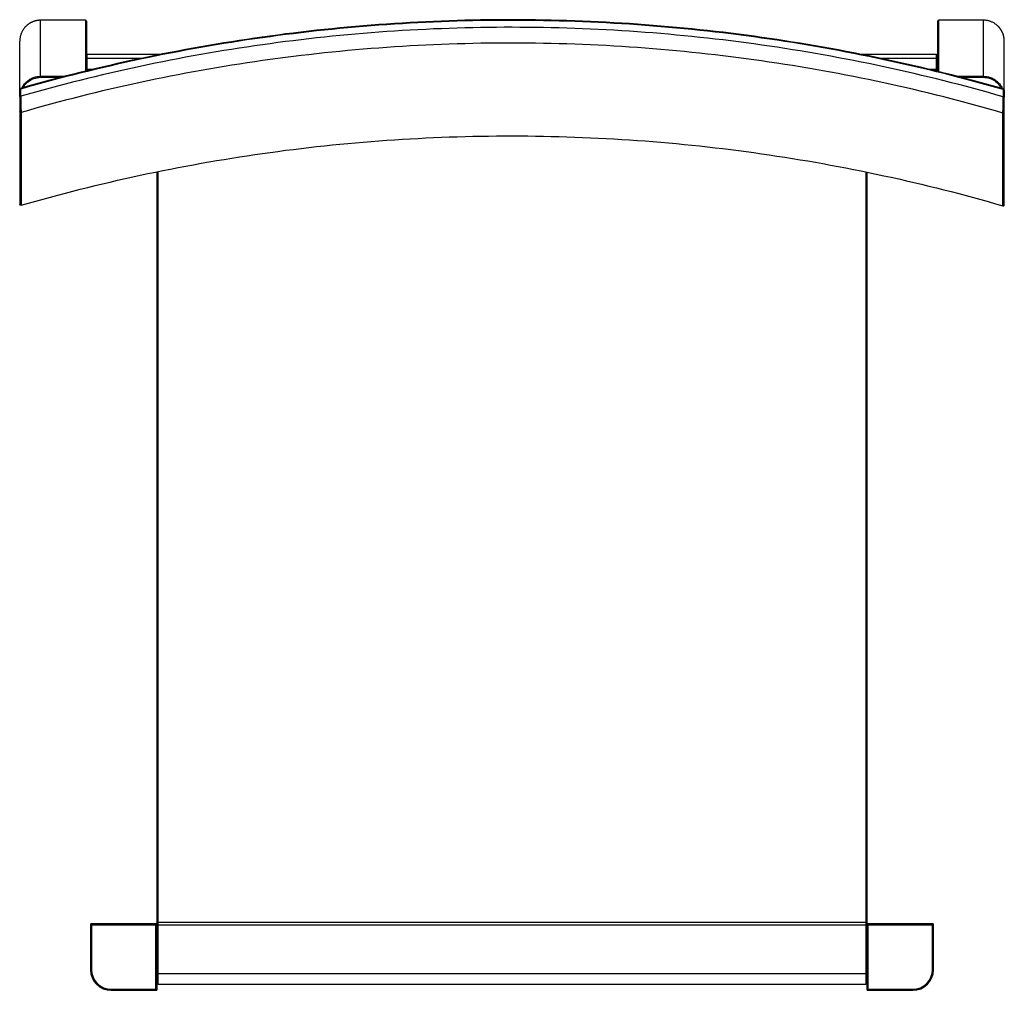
# Paper-space layout '_Front' of a CAD drawing. Header units: millimetres. Extents: x -236 to 236, y -233 to 233.
import ezdxf

# ---------------------------------------------------------------- set-up
doc = ezdxf.new("R2010")
doc.units = ezdxf.units.MM

psp = doc.layouts.new('_Front')

# ---------------------------------------------------------------- linework, layer by layer
at = {"color": 7, "linetype": 'Continuous', "lineweight": 25}
for p, q in [((-204.95, 232.79), (-226.45, 232.79)), ((-226.45, 205.38), (-226.45, 232.79)), ((-204.95, 232.79), (-226.45, 232.79)), ((-204.95, 232.79), (-204.95, 208.3)), ((-204.45, 232.29), (-204.45, 208.41)), ((204.49, 208.18), (204.49, 232.29)), ((226.49, 232.79), (204.99, 232.79)), ((226.49, 232.79), (204.99, 232.79)), ((204.99, 208.07), (204.99, 232.79)), ((226.49, 205.38), (226.49, 232.79)), ((-236.45, 199.78), (-236.45, 222.79)), ((236.49, 199.34), (236.49, 222.79)), ((-168.76, 216.28), (-204.03, 216.28)), ((-204.03, 208.51), (-204.03, 216.28)), ((-168.77, 216.28), (-204.03, 216.28)), ((-204.03, 214.53), (-177.78, 214.53)), ((203.99, 216.28), (167.83, 216.28)), ((203.99, 216.28), (167.84, 216.28)), ((176.79, 214.53), (203.99, 214.53)), ((203.99, 208.3), (203.99, 216.28)), ((204.49, 208.18), (204.49, 215.78)), ((-204.03, 209.36), (-200.34, 209.36)), ((199.4, 209.36), (203.99, 209.36)), ((-226.45, 205.88), (-214.37, 205.88)), ((-226.45, 205.38), (-216.24, 205.38)), ((213.5, 205.88), (226.49, 205.88)), ((215.36, 205.38), (226.49, 205.38)), ((-236.49, 196.13), (-236.49, 199.6)), ((-235.99, 196.28), (-235.99, 199.76)), ((235.99, 199.5), (235.99, 196.02)), ((236.49, 199.34), (236.49, 195.87)), ((-236.49, 188.95), (-236.49, 144.38)), ((-235.84, 188.5), (-235.84, 143.92)), ((235.84, 143.66), (235.84, 188.24)), ((236.49, 144.11), (236.49, 188.69)), ((-170.52, -200.97), (-170.52, 159.93)), ((-170.02, -230.07), (-170.02, 160.03)), ((169.98, 159.85), (169.98, -230.07)), ((170.48, 159.76), (170.48, -200.97)), ((-202.52, -201.57), (202.48, -201.57)), ((-202.52, -201.57), (-202.52, -223.07)), ((-202.02, -201.07), (-202.02, -223.07)), ((-171.02, -201.07), (-202.02, -201.07)), ((-171.02, -233.07), (-171.02, -201.07)), ((-170.52, -232.57), (-170.52, -201.57)), ((169.98, -200.57), (-170.02, -200.57)), ((170.48, -201.57), (170.48, -232.57)), ((170.98, -201.07), (170.98, -233.07)), ((201.98, -201.07), (170.98, -201.07)), ((201.98, -223.07), (201.98, -201.07)), ((202.48, -223.07), (202.48, -201.57)), ((-202.02, -223.07), (-202.52, -223.07)), ((-170.52, -225.07), (170.48, -225.07)), ((201.98, -223.07), (202.48, -223.07)), ((-170.02, -230.07), (169.98, -230.07)), ((-192.52, -232.57), (-192.52, -233.07)), ((-192.52, -232.57), (-170.52, -232.57)), ((-192.52, -233.07), (-171.02, -233.07)), ((170.48, -232.57), (192.48, -232.57)), ((170.98, -233.07), (192.48, -233.07)), ((192.48, -232.57), (192.48, -233.07))]:
    psp.add_line(p, q, dxfattribs=at)
at = {"color": 7, "linetype": 'Continuous', "lineweight": 25, "flags": 128}
for points in [[(-235.99, 196.28), (-236.09, 196.28), (-236.18, 196.27), (-236.27, 196.25), (-236.34, 196.24), (-236.4, 196.21), (-236.45, 196.19), (-236.48, 196.16), (-236.49, 196.13)], [(236.49, 195.87), (236.48, 195.9), (236.45, 195.92), (236.4, 195.95), (236.34, 195.97), (236.27, 195.99), (236.18, 196.01), (236.09, 196.02), (235.99, 196.02)]]:
    psp.add_lwpolyline(points, dxfattribs=at)
at = {"color": 7, "linetype": 'Continuous', "lineweight": 25}
for centre, radius, start, end in [((-204.95, 232.29), 0.5, 0, 90), ((-204.95, 232.29), 0.5, 0.0175, 90.0175), ((204.99, 232.29), 0.5, 90, 180), ((204.99, 232.29), 0.5, 89.9825, 179.9825), ((-204.03, 215.78), 0.5, 90, 149.0392), ((-204.03, 215.78), 0.5, 89.9924, 148.8149), ((-204.03, 214.03), 0.5, 89.9924, 148.8149), ((203.99, 215.78), 0.5, 360, 90), ((203.99, 215.78), 0.5, 0.0175, 90.0175), ((203.99, 214.03), 0.5, 0.0175, 90.0175), ((-204.08, 217.46), 8.1, 267.3535, 270.3852), ((204.11, 212.96), 3.6, 268.0109, 275.9867), ((235.99, 199.34), 0.5, 0, 73.9588), ((-202.02, -201.57), 0.5, 90, 180), ((-171.02, -201.57), 0.5, 0, 90), ((-170.14, -204.16), 3.6, 88.0109, 95.9867), ((-170.02, -200.58), 0.5, 180.0152, 259.2982), ((-170.02, -200.97), 0.5, 180.0022, 216.7836), ((-170.02, -201.57), 0.5, 100.7209, 180), ((170.11, -204.16), 3.6, 84.0133, 91.9891), ((169.98, -200.58), 0.5, 280.7017, 359.9848), ((169.98, -201.57), 0.5, 0, 79.279), ((169.98, -200.97), 0.5, 323.2482, 360), ((169.98, -200.97), 0.5, 323.2164, 359.9978), ((170.98, -201.57), 0.5, 90, 180), ((201.98, -201.57), 0.5, 0, 90), ((-192.52, -223.07), 10, 180, 270), ((-192.52, -223.07), 9.5, 180, 270), ((192.48, -223.07), 9.5, 270, 0), ((192.48, -223.07), 10, 270, 0), ((-170.02, -229.57), 0.5, 180, 270), ((169.98, -229.57), 0.5, 270, 360), ((-171.02, -232.57), 0.5, 270, 0), ((170.98, -232.57), 0.5, 180, 270)]:
    psp.add_arc(centre, radius, start, end, dxfattribs=at)
for points, knots in [([(-226.45, 232.79), (-226.56, 232.79), (-226.78, 232.79), (-227.1, 232.77), (-227.43, 232.75), (-227.76, 232.71), (-228.09, 232.66), (-228.42, 232.6), (-228.74, 232.53), (-229.07, 232.45), (-229.39, 232.35), (-229.72, 232.25), (-230.04, 232.13), (-230.35, 232), (-230.67, 231.86), (-230.98, 231.71), (-231.28, 231.55), (-231.58, 231.38), (-231.88, 231.19), (-232.17, 231), (-232.45, 230.79), (-232.73, 230.58), (-233, 230.35), (-233.27, 230.11), (-233.53, 229.85), (-233.81, 229.57), (-234.09, 229.25), (-234.37, 228.9), (-234.64, 228.54), (-234.9, 228.14), (-235.15, 227.73), (-235.39, 227.28), (-235.61, 226.81), (-235.81, 226.31), (-235.99, 225.79), (-236.15, 225.24), (-236.28, 224.66), (-236.37, 224.06), (-236.44, 223.43), (-236.44, 223.01), (-236.45, 222.79)], [0, 0, 0, 0, 0.020857, 0.041771, 0.062748, 0.083792, 0.104911, 0.126108, 0.147391, 0.168764, 0.190235, 0.211809, 0.233494, 0.255293, 0.277164, 0.29909, 0.321078, 0.343136, 0.365269, 0.387483, 0.409786, 0.432185, 0.454686, 0.477297, 0.500026, 0.526069, 0.553104, 0.581134, 0.610164, 0.640202, 0.671259, 0.703346, 0.736481, 0.770682, 0.805973, 0.842382, 0.879943, 0.918697, 0.958696, 1, 1, 1, 1]), ([(236.13, 199.8), (217.3, 205.21), (198.16, 210), (159.4, 218.28), (139.78, 221.76), (100.22, 227.36), (80.28, 229.48), (40.23, 232.31), (20.13, 233.03), (-20.09, 233.05), (-40.19, 232.36), (-80.24, 229.57), (-100.19, 227.47), (-139.75, 221.92), (-159.37, 218.45), (-198.14, 210.22), (-217.29, 205.45), (-236.13, 200.06)], [0, 0, 0, 0, 0.125, 0.125, 0.25, 0.25, 0.375, 0.375, 0.5, 0.5, 0.625, 0.625, 0.75, 0.75, 0.875, 0.875, 1, 1, 1, 1]), ([(235.99, 199.5), (217.16, 204.91), (198.03, 209.7), (159.3, 217.97), (139.69, 221.45), (100.16, 227.05), (80.23, 229.16), (40.21, 231.99), (20.11, 232.71), (-20.07, 232.73), (-40.17, 232.04), (-80.19, 229.25), (-100.12, 227.16), (-139.67, 221.6), (-159.28, 218.14), (-198.02, 209.91), (-217.16, 205.14), (-235.99, 199.76)], [0, 0, 0, 0, 0.125, 0.125, 0.25, 0.25, 0.375, 0.375, 0.5, 0.5, 0.625, 0.625, 0.75, 0.75, 0.875, 0.875, 1, 1, 1, 1]), ([(236.49, 222.79), (236.49, 222.89), (236.49, 223.09), (236.47, 223.38), (236.45, 223.67), (236.42, 223.95), (236.39, 224.23), (236.34, 224.5), (236.29, 224.77), (236.24, 225.03), (236.17, 225.29), (236.1, 225.54), (236.03, 225.79), (235.95, 226.03), (235.87, 226.27), (235.78, 226.5), (235.68, 226.72), (235.59, 226.94), (235.49, 227.16), (235.38, 227.37), (235.27, 227.57), (235.16, 227.77), (235.05, 227.96), (234.94, 228.15), (234.82, 228.33), (234.7, 228.5), (234.58, 228.68), (234.45, 228.84), (234.33, 229), (234.2, 229.16), (234.08, 229.31), (233.95, 229.45), (233.82, 229.59), (233.69, 229.73), (233.45, 229.98), (233.07, 230.33), (232.54, 230.76), (232, 231.15), (231.43, 231.5), (230.84, 231.81), (230.24, 232.07), (229.63, 232.3), (229, 232.48), (228.38, 232.62), (227.75, 232.72), (227.12, 232.78), (226.7, 232.79), (226.49, 232.79)], [0, 0, 0, 0, 0.018943, 0.037609, 0.056004, 0.074135, 0.092006, 0.109623, 0.126991, 0.144114, 0.160997, 0.177641, 0.194052, 0.210232, 0.226184, 0.24191, 0.257413, 0.272694, 0.287757, 0.302602, 0.317231, 0.331647, 0.345849, 0.35984, 0.373621, 0.387192, 0.400555, 0.41371, 0.426659, 0.439401, 0.451937, 0.464268, 0.476393, 0.488314, 0.500031, 0.543485, 0.586532, 0.629225, 0.671612, 0.713737, 0.755645, 0.797213, 0.838386, 0.879211, 0.919727, 0.959977, 1, 1, 1, 1]), ([(235.99, 196.02), (217.17, 201.45), (198.05, 206.26), (159.32, 214.57), (139.71, 218.07), (100.17, 223.69), (80.24, 225.82), (40.22, 228.66), (20.12, 229.38), (-20.08, 229.41), (-40.18, 228.71), (-80.21, 225.91), (-100.14, 223.8), (-139.68, 218.22), (-159.29, 214.75), (-198.03, 206.48), (-217.17, 201.69), (-235.99, 196.28)], [0, 0, 0, 0, 0.125, 0.125, 0.25, 0.25, 0.375, 0.375, 0.5, 0.5, 0.625, 0.625, 0.75, 0.75, 0.875, 0.875, 1, 1, 1, 1]), ([(235.84, 188.24), (217.05, 193.7), (197.94, 198.54), (159.24, 206.91), (139.65, 210.43), (100.14, 216.09), (80.22, 218.23), (40.2, 221.09), (20.11, 221.82), (-20.07, 221.84), (-40.16, 221.14), (-80.18, 218.32), (-100.11, 216.2), (-139.63, 210.58), (-159.22, 207.08), (-197.93, 198.77), (-217.04, 193.94), (-235.84, 188.5)], [0, 0, 0, 0, 0.125, 0.125, 0.25, 0.25, 0.375, 0.375, 0.5, 0.5, 0.625, 0.625, 0.75, 0.75, 0.875, 0.875, 1, 1, 1, 1]), ([(-235.39, 200.25), (-235.19, 200.65), (-234.71, 201.64), (-233.56, 202.98), (-232.04, 204.24), (-230.3, 205.17), (-228.41, 205.76), (-227.1, 205.84), (-226.45, 205.88)], [0, 0, 0, 0, 0.119449, 0.295556, 0.471666, 0.647778, 0.823886, 1, 1, 1, 1]), ([(-234.68, 200.44), (-234.58, 200.68), (-234.11, 201.76), (-232.44, 203.39), (-229.74, 205.05), (-227.55, 205.27), (-226.45, 205.38)], [0, 0, 0, 0, 0.075307, 0.351021, 0.675511, 1, 1, 1, 1]), ([(226.49, 205.88), (227.14, 205.84), (228.45, 205.76), (230.34, 205.17), (232.08, 204.24), (233.6, 202.99), (234.82, 201.54), (235.35, 200.45), (235.6, 199.94)], [0, 0, 0, 0, 0.170652, 0.341299, 0.511949, 0.682596, 0.853245, 1, 1, 1, 1]), ([(226.49, 205.38), (227.42, 205.3), (229.28, 205.14), (231.8, 203.88), (233.8, 202.22), (234.52, 200.77), (234.82, 200.15)], [0, 0, 0, 0, 0.267528, 0.535056, 0.802584, 1, 1, 1, 1]), ([(-236.13, 200.06), (-236.15, 200.05), (-236.2, 200.03), (-236.27, 199.99), (-236.34, 199.94), (-236.4, 199.87), (-236.45, 199.79), (-236.48, 199.69), (-236.49, 199.63), (-236.49, 199.6)], [0, 0, 0, 0, 0.1081092, 0.2435772, 0.37114, 0.5002436, 0.7020522, 0.8686035, 1, 1, 1, 1]), ([(-236.49, 199.6), (-236.49, 199.61), (-236.49, 199.62), (-236.47, 199.64), (-236.44, 199.67), (-236.4, 199.69), (-236.35, 199.71), (-236.27, 199.73), (-236.17, 199.75), (-236.08, 199.75), (-236.01, 199.76), (-235.99, 199.76)], [0, 0, 0, 0, 0.085704, 0.177142, 0.27512, 0.382011, 0.50018, 0.611273, 0.760091, 0.907981, 1, 1, 1, 1]), ([(-236.13, 200.06), (-236.13, 200.07), (-236.13, 200.08), (-236.12, 200.08), (-236.1, 200.06), (-236.08, 200), (-236.06, 199.96), (-236.02, 199.86), (-236.01, 199.81), (-235.99, 199.76)], [0, 0, 0, 0, 0.25, 0.25, 0.5, 0.5, 0.75, 0.75, 1, 1, 1, 1]), ([(235.99, 199.5), (236.01, 199.56), (236.05, 199.69), (236.1, 199.79), (236.12, 199.83), (236.13, 199.82), (236.13, 199.82)], [0, 0, 0, 0, 0.334598, 0.696316, 0.97773, 1, 1, 1, 1]), ([(236.49, 199.34), (236.49, 199.38), (236.44, 199.42), (236.25, 199.48), (236.12, 199.5), (235.99, 199.5)], [0, 0, 0, 0, 0.5, 0.5, 1, 1, 1, 1]), ([(-236.49, 196.13), (-236.49, 195.43), (-236.49, 194.68), (-236.49, 193.21), (-236.49, 192.49), (-236.49, 191.15), (-236.49, 190.55), (-236.49, 189.56), (-236.49, 189.18), (-236.49, 188.95)], [0, 0, 0, 0, 0.25, 0.25, 0.5, 0.5, 0.75, 0.75, 1, 1, 1, 1]), ([(-235.99, 196.28), (-235.99, 196.2), (-235.98, 196.03), (-235.98, 195.75), (-235.97, 195.45), (-235.96, 195.16), (-235.95, 194.85), (-235.95, 194.45), (-235.93, 193.72), (-235.91, 192.92), (-235.9, 192.16), (-235.88, 191.4), (-235.87, 190.55), (-235.86, 189.83), (-235.85, 189.38), (-235.85, 189.1), (-235.84, 188.86), (-235.84, 188.66), (-235.84, 188.55), (-235.84, 188.5)], [0, 0, 0, 0, 0.026634, 0.056225, 0.088876, 0.124689, 0.147462, 0.187049, 0.249412, 0.374082, 0.438785, 0.499033, 0.628615, 0.749099, 0.800117, 0.850871, 0.901201, 0.950957, 1, 1, 1, 1]), ([(235.84, 188.24), (235.84, 188.26), (235.84, 188.31), (235.84, 188.4), (235.84, 188.5), (235.84, 188.6), (235.85, 188.72), (235.85, 188.84), (235.85, 188.98), (235.85, 189.12), (235.85, 189.27), (235.86, 189.63), (235.87, 190.28), (235.88, 191.14), (235.9, 191.89), (235.91, 192.66), (235.93, 193.46), (235.95, 194.19), (235.95, 194.58), (235.96, 194.93), (235.97, 195.28), (235.98, 195.67), (235.99, 195.91), (235.99, 196.02)], [0, 0, 0, 0, 0.024432, 0.049059, 0.073863, 0.098828, 0.123936, 0.149169, 0.174506, 0.199928, 0.225416, 0.250949, 0.371411, 0.501006, 0.561238, 0.625949, 0.750613, 0.812973, 0.852578, 0.875329, 0.922359, 0.963836, 1, 1, 1, 1]), ([(236.49, 188.69), (236.49, 188.92), (236.49, 189.3), (236.49, 190.28), (236.49, 190.89), (236.49, 192.22), (236.49, 192.95), (236.49, 194.42), (236.49, 195.17), (236.49, 195.87)], [0, 0, 0, 0, 0.25, 0.25, 0.5, 0.5, 0.75, 0.75, 1, 1, 1, 1]), ([(-235.84, 188.5), (-235.99, 188.46), (-236.16, 188.48), (-236.41, 188.66), (-236.49, 188.81), (-236.49, 188.95)], [0, 0, 0, 0, 0.5, 0.5, 1, 1, 1, 1]), ([(235.84, 188.24), (235.91, 188.22), (235.98, 188.21), (236.14, 188.23), (236.22, 188.26), (236.35, 188.36), (236.41, 188.42), (236.47, 188.56), (236.49, 188.63), (236.49, 188.69)], [0, 0, 0, 0, 0.25, 0.25, 0.5, 0.5, 0.75, 0.75, 1, 1, 1, 1]), ([(-235.84, 143.92), (-217.04, 149.37), (-197.93, 154.19), (-159.22, 162.51), (-139.63, 166.01), (-100.11, 171.62), (-80.18, 173.74), (-40.16, 176.56), (-20.07, 177.26), (20.11, 177.24), (40.2, 176.52), (80.22, 173.65), (100.14, 171.51), (139.65, 165.85), (159.24, 162.33), (197.94, 153.97), (217.05, 149.13), (235.84, 143.66)], [0, 0, 0, 0, 0.125, 0.125, 0.25, 0.25, 0.375, 0.375, 0.5, 0.5, 0.625, 0.625, 0.75, 0.75, 0.875, 0.875, 1, 1, 1, 1]), ([(-235.84, 143.92), (-235.86, 143.92), (-235.91, 143.91), (-235.98, 143.9), (-236.07, 143.91), (-236.17, 143.93), (-236.29, 143.99), (-236.38, 144.08), (-236.45, 144.18), (-236.48, 144.28), (-236.49, 144.35), (-236.49, 144.38)], [0, 0, 0, 0, 0.065829, 0.144536, 0.235908, 0.343024, 0.500117, 0.646682, 0.764375, 0.899407, 1, 1, 1, 1]), ([(235.84, 143.66), (235.99, 143.62), (236.16, 143.64), (236.41, 143.82), (236.49, 143.97), (236.49, 144.11)], [0, 0, 0, 0, 0.5, 0.5, 1, 1, 1, 1])]:
    psp.add_open_spline(points, degree=3, knots=knots, dxfattribs=at)

doc.saveas('drawing.dxf')
